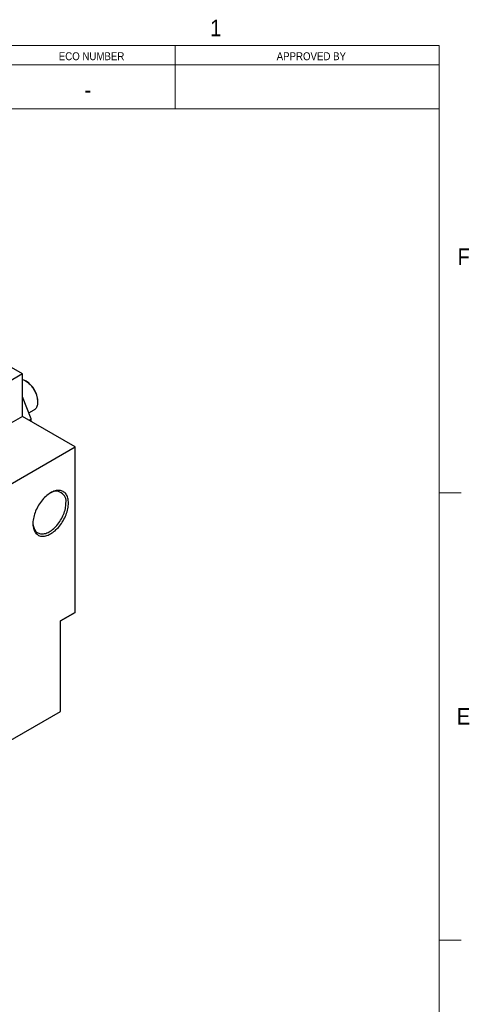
# Model space of a CAD drawing. Header units: inches. Extents: x 0.5 to 21.6, y 0.7 to 16.3.
# Tile 18 of 18: x 19 to 21.5, y 10.7 to 16.3. Entities that reach past the tile are written whole.
import ezdxf

# ---------------------------------------------------------------- set-up
doc = ezdxf.new("R2010")
doc.units = ezdxf.units.IN
doc.header["$MEASUREMENT"] = 0
doc.linetypes.add('SLD-Solid', pattern=[0])
doc.styles.add('SLDTEXTSTYLE2', font='GOTHIC.TTF', dxfattribs={"width": 0.913})

msp = doc.modelspace()

# ---------------------------------------------------------------- linework, layer by layer
at = {"color": 7, "linetype": 'SLD-Solid', "lineweight": 18}
for p, q in [((0.625, 16.125), (21.375, 16.125)), ((19.875, 16.125), (19.875, 15.7656)), ((21.375, 0.875), (21.375, 16.125)), ((21.375, 16.0156), (14.375, 16.0156)), ((21.375, 15.7656), (14.375, 15.7656)), ((21.375, 13.585), (21.5, 13.585)), ((21.375, 11.043), (21.5, 11.043))]:
    msp.add_line(p, q, dxfattribs=at)
at = {"color": 7, "linetype": 'SLD-Solid', "lineweight": 25}
for p, q in [((19.0079, 14.2599), (18.6611, 14.4601)), ((19.0079, 14.2599), (18.6599, 14.0591)), ((19.0079, 14.0188), (19.0079, 14.2599)), ((19.0288, 14.2189), (19.0246, 14.2213)), ((19.0566, 14.0042), (19.0079, 14.1298)), ((19.0942, 14.1008), (19.0942, 14.1056)), ((19.0434, 14.0382), (19.0738, 14.0557)), ((19.0079, 14.0188), (18.9423, 13.981)), ((19.3071, 13.8461), (19.0079, 14.0188)), ((19.0449, 13.9975), (19.0566, 14.0042)), ((19.0566, 13.9907), (19.0566, 14.0042)), ((18.82, 13.5648), (19.3071, 13.8461)), ((19.3071, 12.9058), (19.3071, 13.8461)), ((19.2236, 12.8576), (19.3071, 12.9058)), ((19.3071, 12.9058), (19.2236, 12.8575)), ((19.2236, 12.3432), (19.2236, 12.8576)), ((18.6112, 11.9897), (19.2236, 12.3432))]:
    msp.add_line(p, q, dxfattribs=at)
at = {"color": 7, "linetype": 'SLD-Solid', "lineweight": 25, "flags": 128}
for points in [[(19.0079, 14.2286), (19.0079, 14.2286), (19.0134, 14.2268), (19.019, 14.2243), (19.0246, 14.2213), (19.0302, 14.2179), (19.0357, 14.2139), (19.0412, 14.2094), (19.0466, 14.2045), (19.0519, 14.1992), (19.0569, 14.1935), (19.0618, 14.1874), (19.0664, 14.1811), (19.0707, 14.1745), (19.0748, 14.1677), (19.0785, 14.1607), (19.0819, 14.1536), (19.0849, 14.1464), (19.0875, 14.1391), (19.0897, 14.1319), (19.0914, 14.1247), (19.0928, 14.1177), (19.0937, 14.1108), (19.0941, 14.1041), (19.0941, 14.0976), (19.0937, 14.0914), (19.0928, 14.0855), (19.0914, 14.08), (19.0897, 14.0749), (19.0875, 14.0702), (19.0849, 14.066), (19.0819, 14.0623), (19.0785, 14.059), (19.0748, 14.0563), (19.0738, 14.0557)], [(19.2689, 13.5266), (19.2686, 13.5342), (19.268, 13.5415), (19.2669, 13.5484), (19.2654, 13.5551), (19.2634, 13.5613), (19.261, 13.5671), (19.2582, 13.5725), (19.2551, 13.5775), (19.2515, 13.5819), (19.2476, 13.5859), (19.2433, 13.5894), (19.2387, 13.5923), (19.2338, 13.5947), (19.2286, 13.5965), (19.2231, 13.5978), (19.2174, 13.5985), (19.2115, 13.5986), (19.2054, 13.5982), (19.1991, 13.5972), (19.1927, 13.5956), (19.1862, 13.5935), (19.1796, 13.5908), (19.173, 13.5876), (19.1663, 13.5839), (19.1596, 13.5797), (19.153, 13.575), (19.1464, 13.5698), (19.14, 13.5642), (19.1336, 13.5581), (19.1274, 13.5517), (19.1214, 13.5449), (19.1156, 13.5377), (19.11, 13.5303), (19.1047, 13.5226), (19.0996, 13.5146), (19.0948, 13.5065), (19.0904, 13.4982), (19.0863, 13.4897), (19.0826, 13.4812), (19.0792, 13.4726), (19.0762, 13.464), (19.0736, 13.4554), (19.0715, 13.4468), (19.0697, 13.4384), (19.0684, 13.4301), (19.0675, 13.4219), (19.0671, 13.414), (19.0671, 13.4063), (19.0675, 13.3989), (19.0684, 13.3917), (19.0697, 13.3849), (19.0715, 13.3785), (19.0736, 13.3725), (19.0762, 13.3668), (19.0792, 13.3617), (19.0826, 13.357), (19.0863, 13.3527), (19.0904, 13.349), (19.0948, 13.3458), (19.0996, 13.3432), (19.1047, 13.3411), (19.11, 13.3395), (19.1156, 13.3385), (19.1214, 13.3381), (19.1274, 13.3382), (19.1336, 13.339), (19.14, 13.3402), (19.1464, 13.3421), (19.153, 13.3445), (19.1596, 13.3474), (19.1663, 13.3509), (19.173, 13.3549), (19.1796, 13.3593), (19.1862, 13.3643), (19.1927, 13.3697), (19.1991, 13.3755), (19.2054, 13.3818), (19.2115, 13.3884), (19.2174, 13.3954), (19.2231, 13.4027), (19.2286, 13.4102), (19.2338, 13.4181), (19.2387, 13.4261), (19.2433, 13.4344), (19.2476, 13.4428), (19.2515, 13.4513), (19.2551, 13.4598), (19.2582, 13.4684), (19.261, 13.4771), (19.2634, 13.4856), (19.2654, 13.4941), (19.2669, 13.5025), (19.268, 13.5107), (19.2686, 13.5188), (19.2689, 13.5266)], [(19.0671, 13.4142), (19.0675, 13.4072), (19.0684, 13.4003), (19.0698, 13.3938), (19.0715, 13.3876), (19.0737, 13.3818), (19.0763, 13.3764), (19.0794, 13.3715), (19.0828, 13.3671), (19.0865, 13.3632), (19.0907, 13.3598), (19.0951, 13.357), (19.0999, 13.3547), (19.105, 13.3529), (19.1103, 13.3518), (19.1159, 13.3512), (19.1217, 13.3511), (19.1277, 13.3517), (19.1338, 13.3528), (19.1401, 13.3545), (19.1465, 13.3568), (19.1529, 13.3596), (19.1594, 13.363), (19.1659, 13.3668), (19.1723, 13.3712), (19.1787, 13.3761), (19.185, 13.3814), (19.1913, 13.3871), (19.1973, 13.3933), (19.2032, 13.3998), (19.2089, 13.4067), (19.2144, 13.4139), (19.2196, 13.4214), (19.2245, 13.4291), (19.2291, 13.437), (19.2334, 13.4451), (19.2374, 13.4533), (19.241, 13.4616), (19.2442, 13.47), (19.247, 13.4784), (19.2494, 13.4867), (19.2514, 13.495), (19.2529, 13.5031), (19.2541, 13.5112), (19.2547, 13.519), (19.2549, 13.5266)]]:
    msp.add_lwpolyline(points, dxfattribs=at)
at = {"color": 7, "linetype": 'SLD-Solid', "lineweight": 25}
for centre, radius, start, end in [((18.9524, 14.0993), 0.1419, 2.5442, 57.4504), ((19.1981, 13.536), 0.0576, 350.629, 125.7673)]:
    msp.add_arc(centre, radius, start, end, dxfattribs=at)

# ---------------------------------------------------------------- texts
at = {"color": 7, "linetype": 'Continuous', "lineweight": 0, "style": 'SLDTEXTSTYLE2'}
for s, insert, char_height, attachment_point in [('1', (20.074, 16.2723), 0.0937, 1), ('ECO NUMBER', (19.4002, 16.0873), 0.045, 2), ('APPROVED BY', (20.6483, 16.0873), 0.045, 2), ('-', (19.3788, 15.9211), 0.0937, 2), ('F', (21.4784, 14.9727), 0.0937, 1), ('E', (21.4745, 12.3618), 0.0937, 1)]:
    msp.add_mtext(s, dxfattribs=dict(at, insert=insert, char_height=char_height, attachment_point=attachment_point))

doc.saveas('drawing.dxf')
